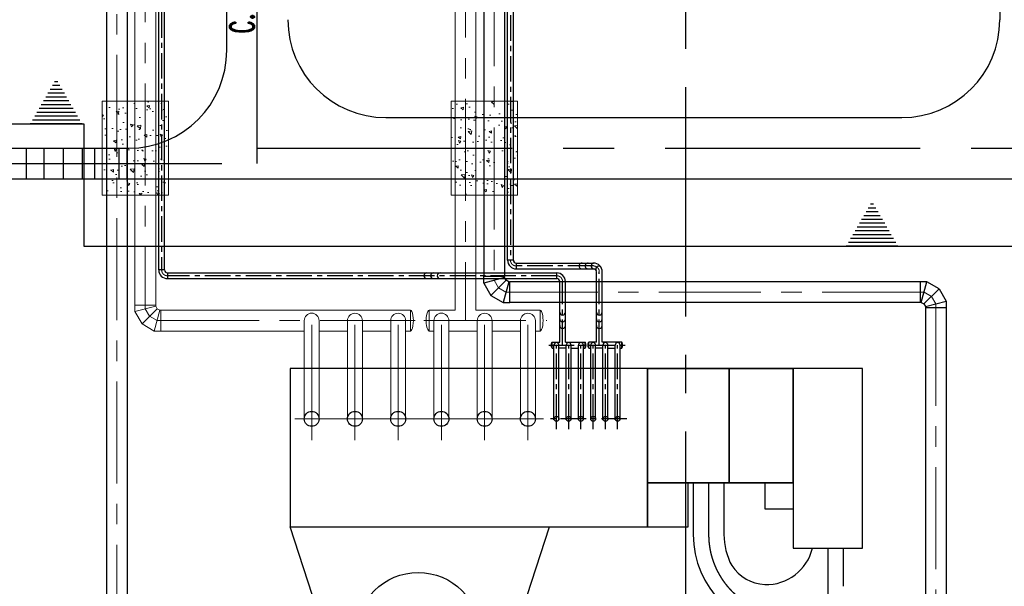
# Model space of a CAD drawing. Header units: inches. Extents: x -8998005 to 170525121, y -30058259 to 1575573.
# Tile 13 of 107: x -81624 to 39049, y -73666 to -4250. Entities that reach past the tile are written whole.
import ezdxf

# ---------------------------------------------------------------- set-up
doc = ezdxf.new("R2010")
doc.units = ezdxf.units.IN
doc.header["$LTSCALE"] = 5
doc.header["$MEASUREMENT"] = 0
doc.linetypes.add('CENTER', pattern=[2, 1.25, -0.25, 0.25, -0.25])
doc.linetypes.add('CENTER2', pattern=[1.125, 0.75, -0.125, 0.125, -0.125])
for name, color, linetype in [('ACW', 7, 'Continuous'), ('CANAL', 4, 'Continuous'), ('CEN', 9, 'CENTER'), ('CWPIPE', 3, 'Continuous'), ('DIM', 7, 'Continuous'), ('Encasing', 36, 'Continuous'), ('GRID', 1, 'CENTER2'), ('new forebay_1', 4, 'Continuous'), ('TCE-ME-ROAD', 244, 'Continuous'), ('Text', 6, 'Continuous')]:
    doc.layers.add(name, color=color, linetype=linetype)
doc.layers.add('G3CON', color=3, linetype='Continuous', lineweight=0)
doc.styles.add('M1', font='ROMAND.shx', dxfattribs={"height": 6250})

# ---------------------------------------------------------------- blocks, each defined once
blk = doc.blocks.new('BTG Road')
at = {"layer": 'TCE-ME-ROAD', "color": 11, "linetype": 'CENTER', "ltscale": 5000}
for p, q in [((2702394, 219644), (2702394, 641519)), ((2702394, 221519), (3009894, 221519))]:
    blk.add_line(p, q, dxfattribs=at)
at = {"layer": 'TCE-ME-ROAD'}
blk.add_line((2698644, 233519), (2698644, 627644), dxfattribs=at)
at = {"layer": 'TCE-ME-ROAD', "ltscale": 100}
blk.add_line((2793394, 418269), (2793394, 237269), dxfattribs=at)
at = {"layer": 'TCE-ME-ROAD', "linetype": 'Continuous'}
for p, q in [((2718144, 225269), (2781394, 225269)), ((2701936, 217769), (2991394, 217769))]:
    blk.add_line(p, q, dxfattribs=at)
at = {"layer": 'TCE-ME-ROAD'}
for centre, start, end in [((2718144, 237269), 180, 270), ((2686644, 233519), 270, 0)]:
    blk.add_arc(centre, 12000, start, end, dxfattribs=at)
at = {"layer": 'TCE-ME-ROAD', "ltscale": 100}
blk.add_arc((2781394, 237269), 12000, 270, 0, dxfattribs=at)

msp = doc.modelspace()

# ---------------------------------------------------------------- hatches: boundary and pattern name
at = {"layer": 'Encasing', "linetype": 'Continuous', "lineweight": 9, "ltscale": 2500}
h = msp.add_hatch(dxfattribs=at)
h.set_pattern_fill('AR-CONC', color=44, scale=500, angle=90, style=0)
h.set_pattern_definition([(140, (-1501, 334.2), (313.76, 3586.3), [375, -4125]), (85, (-1501, 334.2), (-3760.96, -693.76), [300, -3300]), (190.4514, (-1475, 633), (-3447.2, 2892.55), [318.7, -3505.71]), (136.184, (-2501, 334.2), (827.6, 5336.2), [562.5, -6187.5]), (186.636, (-2432, 779), (-4870.6, 4673.3), [478.05, -5258.56]), (81.184, (-2501, 334), (-4870.6, 4673.3), [450, -4950]), (111, (-2251, 834.2), (2013.1, 2984.54), [375, -4125]), (56, (-2251, 834.2), (-3625.75, 1216.58), [300, -3300]), (161.4514, (-2083.3, 1083), (-1612.65, 4201.11), [318.7, -3505.71]), (127.5, (-1501, 334.2), (-1664.47, 60.8), [0, -3260, 0, -3350, 0, -3312.5]), (97.5, (-1501, 334.2), (-1972.06, 1315.348), [0, -1910, 0, -3185, 0, -1262.5]), (57.5, (-1501, -780.8), (112.774, 2669.112), [0, -1250, 0, -3900, 0, -5175]), (47.5, (-1501, -1280.8), (-500.525, 2915.93), [0, -1625, 0, -2590, 0, -3675])])
h.paths.add_polyline_path([(-71497, -25750), (-71497, -14250), (-63371, -14250), (-63371, -25750)])
h = msp.add_hatch(dxfattribs=at)
h.set_pattern_fill('AR-CONC', color=44, scale=500, angle=90, style=0)
h.set_pattern_definition([(140, (7e-05, 334.2), (313.76, 3586.3), [375, -4125]), (85, (7e-05, 334.2), (-3760.96, -693.76), [300, -3300]), (190.451, (26, 633), (-3447.2, 2892.55), [318.7, -3505.7]), (136.184, (-1000, 334.2), (827.6, 5336.2), [562.5, -6187.5]), (186.636, (-931, 779), (-4870.6, 4673.3), [478.05, -5258.56]), (81.184, (-1000, 334), (-4870.6, 4673.3), [450, -4950]), (111, (-750, 834.2), (2013.1, 2984.54), [375, -4125]), (56, (-750, 834.2), (-3625.75, 1216.58), [300, -3300]), (161.451, (-582.2, 1083), (-1612.65, 4201.1), [318.7, -3505.7]), (127.5, (7e-05, 334.2), (-1664.47, 60.8), [0, -3260, 0, -3350, 0, -3312.5]), (97.5, (7e-05, 334.2), (-1972.06, 1315.35), [0, -1910, 0, -3185, 0, -1262.5]), (57.5, (7e-05, -780.8), (112.774, 2669.11), [0, -1250, 0, -3900, 0, -5175]), (47.5, (7e-05, -1280.8), (-500.52, 2915.93), [0, -1625, 0, -2590, 0, -3675])])
h.paths.add_polyline_path([(-28746, -25750), (-28746, -14250), (-20620, -14250), (-20620, -25750)])
at = {"layer": 'Text'}
h = msp.add_hatch(dxfattribs=at)
h.set_pattern_fill('ANSI31', color=256, scale=3750, angle=495, style=0)
h.set_pattern_definition([(180, (1215943.74, 45843.8), (-1e-13, -468.75), [])])
h.paths.add_polyline_path([(-80344, -17000), (-77157, -17000), (-73969, -17000), (-77157, -11476)])
h = msp.add_hatch(dxfattribs=at)
h.set_pattern_fill('ANSI31', color=256, scale=3750, angle=495, style=0)
h.set_pattern_definition([(180, (1315943.74, 30843.8), (-1e-13, -468.75), [])])
h.paths.add_polyline_path([(19656, -32000), (22843, -32000), (26031, -32000), (22843, -26476)])

# ---------------------------------------------------------------- linework, layer by layer
at = {"color": 7, "linetype": 'Continuous', "ltscale": 100}
for centre in [(-45839, -53150), (-40539, -53150), (-35239, -53150), (-29939, -53150), (-24639, -53150), (-19339, -53150)]:
    msp.add_circle(centre, 914, dxfattribs=at)
at = {"layer": 'ACW', "color": 6, "linetype": 'Continuous', "ltscale": 100}
for p, q in [((-64583, -34909, 96251), (-64583, 126666, 96251)), ((-63871, -34909, 96251), (-63871, 126666, 96251)), ((-21831, -33709), (-21831, 21285)), ((-21120, -33723, 0), (-21120, 21285, 0)), ((-21120, -33709, 0), (-21831, -33709, 0)), ((-63871, -34909, 0), (-64583, -34909, 0)), ((-20765, -34065), (-11300, -34065)), ((-20765, -34065, 0), (-20765, -34776, 0)), ((-20765, -34776), (-11300, -34776)), ((-63516, -35265), (-15800, -35265)), ((-63516, -35265, 0), (-63516, -35976, 0)), ((-63516, -35976), (-15800, -35976)), ((-15800, -35976, -48126), (-15800, -35265, -48126)), ((-10944, -43763), (-10944, -35131)), ((-10233, -43763), (-10233, -35131)), ((-15444, -43763), (-15444, -36331)), ((-15444, -36331, -48126), (-14733, -36331, -48126)), ((-14733, -43763), (-14733, -36331)), ((-16360, -44475, 176506), (-16360, -43763, 176506)), ((-16360, -43763, 176506), (-15444, -43763, 176506)), ((-16360, -44475, 176506), (-16144, -44475, 176506)), ((-16144, -53269, 176506), (-16144, -44119, 176506)), ((-15534, -53269, 176506), (-15534, -44119, 176506)), ((-14644, -44475, 176506), (-15534, -44475, 176506)), ((-14733, -43763, 176506), (-12318, -43763, 176506)), ((-14644, -53269, 176506), (-14644, -44119, 176506)), ((-14034, -53269, 176506), (-14034, -44119, 176506)), ((-14034, -44475, 176506), (-13144, -44475, 176506)), ((-13144, -53269, 176506), (-13144, -44119, 176506)), ((-12534, -53269, 176506), (-12534, -44119, 176506)), ((-12534, -44475, 176506), (-12317, -44475, 176506)), ((-12318, -44475, 176506), (-12318, -43763, 176506)), ((-11860, -44475, 176506), (-11860, -43763, 176506)), ((-10944, -43763, 176506), (-11860, -43763, 176506)), ((-11860, -44475, 176506), (-11644, -44475, 176506)), ((-11644, -53269, 176506), (-11644, -44119, 176506)), ((-11034, -53269, 176506), (-11034, -44119, 176506)), ((-10144, -44475, 176506), (-11034, -44475, 176506)), ((-7818, -43763, 176506), (-10233, -43763, 176506)), ((-10144, -53269, 176506), (-10144, -44119, 176506)), ((-9534, -53269, 176506), (-9534, -44119, 176506)), ((-9534, -44475, 176506), (-8644, -44475, 176506)), ((-8644, -53269, 176506), (-8644, -44119, 176506)), ((-8034, -53269, 176506), (-8034, -44119, 176506)), ((-8034, -44475, 176506), (-7817, -44475, 176506)), ((-7818, -44475, 176506), (-7818, -43763, 176506))]:
    msp.add_line(p, q, dxfattribs=at)
at = {"layer": 'ACW', "color": 7, "linetype": 'CENTER', "ltscale": 500}
for p, q in [((-64227, 126666, 96251), (-64227, -34909, 96251)), ((-21476, 21285, 0), (-21476, -33709, 0)), ((-11300, -34420), (-20765, -34420)), ((-15800, -35620), (-63516, -35620)), ((-10589, -44119), (-10589, -35131)), ((-15089, -44119), (-15089, -36331)), ((-16789, -44119, 176506), (-7409, -44119, 176506)), ((-15839, -53269, 176506), (-15839, -44119, 176506)), ((-14339, -53269, 176506), (-14339, -44119, 176506)), ((-12839, -53269, 176506), (-12839, -44119, 176506)), ((-11339, -53269, 176506), (-11339, -44119, 176506)), ((-9839, -53269, 176506), (-9839, -44119, 176506)), ((-8339, -53269, 176506), (-8339, -44119, 176506)), ((-15839, -54432), (-15839, -51868)), ((-14339, -54432), (-14339, -51868)), ((-12839, -54432), (-12839, -51868)), ((-11339, -54432), (-11339, -51868)), ((-9839, -54432), (-9839, -51868)), ((-8339, -54432), (-8339, -51868)), ((-7205, -53150), (-17086, -53150))]:
    msp.add_line(p, q, dxfattribs=at)
at = {"layer": 'ACW', "color": 34}
for points in [[(-48489, -66400), (-4689, -66400), (-4689, -47000), (-48489, -47000)], [(13161, -47000), (-4689, -47000), (-4689, -61000), (13161, -61000)], [(-4689, -47000), (5311, -47000), (5311, -61000), (-4689, -61000)], [(5311, -47000), (13161, -47000), (13161, -61000), (5311, -61000)], [(13161, -47000), (13161, -69000), (21661, -69000), (21661, -47000)], [(-4689, -66400), (311, -66400), (311, -61000), (-4689, -61000)], [(-4689, -66400), (311, -66400), (311, -61000), (-4689, -61000)], [(13161, -64233), (9753, -64233), (9753, -61000), (13161, -61000)], [(13161, -64233), (9753, -64233), (9753, -61000), (13161, -61000)]]:
    msp.add_lwpolyline(points, close=True, dxfattribs=at)
at = {"layer": 'ACW', "color": 7, "linetype": 'Continuous', "ltscale": 100}
for centre in [(-15839, -53150), (-14339, -53150), (-12839, -53150), (-11339, -53150), (-9839, -53150), (-8339, -53150)]:
    msp.add_circle(centre, 305, dxfattribs=at)
at = {"layer": 'ACW', "color": 6, "linetype": 'Continuous', "ltscale": 100}
for centre, radius, start, end in [((-20765, -33709, 0), 1067, 180, 270), ((-20765, -33709, 0), 356, 180, 270), ((-63516, -34909, 0), 1067, 180, 270), ((-63516, -34909, 0), 356, 180, 270), ((-12705, -34420, -192503), 356, 89.98926, 270.00202), ((-11956, -34420, -192503), 356, 89.98926, 270.00202), ((-11244, -34422, -192503), 356, 85.49662, 265.49662), ((-11300, -35131), 1067, 0, 90), ((-11300, -35131), 356, 0, 90), ((-10673, -34795, -192503), 356, 28.20453, 208.20453), ((-31724, -35620), 356, 90, 270), ((-30905, -35620), 356, 90, 270), ((-30086, -35620), 356, 90, 270), ((-15800, -36331, -48126), 1067, 0, 90), ((-15800, -36331, -48126), 356, 0, 90), ((-15089, -40083), 356, 180, 0), ((-15089, -40902), 356, 180, 0), ((-10589, -40083), 356, 180, 0), ((-10589, -40902), 356, 180, 0), ((-15089, -41722), 356, 180, 0), ((-10589, -41722), 356, 180, 0), ((-15839, -44119, 176506), 305, 0, 180), ((-14339, -44119, 176506), 305, 0, 180), ((-12839, -44119, 176506), 305, 0, 180), ((-11339, -44119, 176506), 305, 0, 180), ((-9839, -44119, 176506), 305, 0, 180), ((-8339, -44119, 176506), 305, 0, 180)]:
    msp.add_arc(centre, radius, start, end, dxfattribs=at)
at = {"layer": 'ACW', "color": 44, "linetype": 'CENTER', "lineweight": 9, "ltscale": 2000}
for centre, start, end in [((-20765, -33709, 0), 180, 270), ((-63516, -34909, 0), 180, 270), ((-11300, -35131), 0, 90), ((-15800, -36331, -48126), 0, 90)]:
    msp.add_arc(centre, 711, start, end, dxfattribs=at)
at = {"layer": 'ACW', "color": 6, "linetype": 'Continuous', "ltscale": 100, "extrusion": (0, 0, -1)}
for centre in [(-16360, -44119, 176506), (-11860, -44119, 176506)]:
    msp.add_ellipse(centre, major_axis=(0, 356), ratio=0.2832207, start_param=3.1399057, end_param=6.2848723, dxfattribs=at)
at = {"layer": 'ACW', "color": 6, "linetype": 'Continuous', "ltscale": 100}
for centre in [(-12318, -44119, 176506), (-7818, -44119, 176506)]:
    msp.add_ellipse(centre, major_axis=(0, 356), ratio=0.2832207, start_param=3.1399057, end_param=6.2848723, dxfattribs=at)
at = {"layer": 'CANAL', "color": 240, "linetype": 'CENTER2', "ltscale": 7500}
msp.add_line((0, -800000), (0, 1470819), dxfattribs=at)
at = {"layer": 'CEN', "color": 44, "linetype": 'CENTER', "lineweight": 9, "ltscale": 2000}
for p, q in [((-69727, 131432, 93138), (-69727, -91506, 32530)), ((-66227, 127932, 93138), (-66227, -39676, 46588)), ((-26976, 26051), (-26976, -41120)), ((-23476, 22551), (-23476, -35976)), ((-22947, -37092), (-23476, -36176)), ((-22032, -37620), (-22947, -37092)), ((29217, -37620), (-22032, -37620)), ((29217, -37620), (30132, -38149)), ((30132, -38149), (30661, -39065)), ((-65698, -40591, -48126), (-66227, -39676, -48126)), ((30661, -39065), (30661, -158148)), ((-64783, -41120, -48126), (-65698, -40591, -48126)), ((-64783, -41120), (-33159, -41120)), ((-45839, -54121, 176506), (-45839, -41121, 176506)), ((-40539, -54121, 176506), (-40539, -41121, 176506)), ((-35239, -54121, 176506), (-35239, -41121, 176506)), ((-32110, -41120), (-16999, -41120)), ((-29939, -54120, 176506), (-29939, -41120, 176506)), ((-24639, -54120, 176506), (-24639, -41120, 176506)), ((-19339, -54120, 176506), (-19339, -41120, 176506))]:
    msp.add_line(p, q, dxfattribs=at)
at = {"layer": 'CWPIPE', "color": 1, "linetype": 'Continuous'}
for p, q in [((-70997, 131525, 93138), (-70997, -91201, 32453)), ((-68457, 131092, 93138), (-68457, -91506, 32329)), ((-24746, 22091), (-24746, -35716)), ((-22206, 22091), (-22206, -35716)), ((-22206, -35716), (-24746, -35716)), ((-24746, -36516), (-24746, -35716)), ((-22206, -35716), (-24746, -35716)), ((-22206, -35835), (-24746, -36516)), ((-22018, -36162), (-23877, -38021)), ((-22206, -35835), (-22206, -35716)), ((-22018, -36162), (-22206, -35835)), ((-21691, -36350), (-22018, -36162)), ((-21691, -36350), (-22017, -36162)), ((-24746, -36516), (-23877, -38021)), ((-21691, -36350), (-22372, -38890)), ((-21691, -36350, -96251), (-21571, -36350, -96251)), ((28756, -36350), (-21571, -36350)), ((-21571, -38890, -183808), (-21571, -36350, -183808)), ((28756, -36350), (28756, -38890)), ((29557, -36350), (28756, -36350)), ((28876, -38890), (29557, -36350)), ((29203, -39079), (31062, -37219)), ((31062, -37219), (29557, -36350)), ((31062, -37219), (31931, -38724)), ((-23877, -38021, -96251), (-22372, -38890, -96251)), ((-22372, -38890, -96251), (-21571, -38890, -96251)), ((28756, -38890), (-21571, -38890)), ((28876, -38890), (28756, -38890)), ((28876, -38890), (29203, -39079)), ((29203, -39079), (29391, -39405)), ((29391, -39405), (31931, -38724)), ((29391, -39405), (29391, -39525)), ((29391, -39525), (29391, -157848)), ((29391, -39525), (31931, -39525)), ((29391, -39525), (31931, -39525)), ((31931, -38724), (31931, -39525)), ((31931, -39525), (31931, -157789))]:
    msp.add_line(p, q, dxfattribs=at)
at = {"layer": 'CWPIPE', "color": 4, "linetype": 'Continuous', "lineweight": 9, "ltscale": 2500}
for p, q in [((-67497, 127472, 93138), (-67497, -39216, 46579)), ((-64957, 127472, 93138), (-64957, -39335, 46546)), ((-28246, 25591), (-28246, -39850)), ((-25706, 25591), (-25706, -39850)), ((-64957, -39216, -48126), (-67497, -39216, -48126)), ((-64957, -39216, -48126), (-67497, -39216, -48126)), ((-67497, -39216, -48126), (-67497, -40016, -48126)), ((-64957, -39335, -48126), (-67497, -40016, -48126)), ((-64769, -39662, 1972), (-66628, -41521, 1972)), ((-64957, -39335, -48126), (-64957, -39216, -48126)), ((-64769, -39662, -48126), (-64957, -39335, -48126)), ((-64442, -39850, -48126), (-64769, -39662, -48126)), ((-67497, -40016, -48126), (-66628, -41521, -48126)), ((-64442, -39850, -48126), (-65123, -42390, -48126)), ((-64442, -39850, -48126), (-64322, -39850, -48126)), ((-64322, -39850), (-33739, -39850)), ((-64322, -42390, -135683), (-64322, -39850, -135683)), ((-33739, -42390, -48126), (-33739, -39850, -48126)), ((-31439, -39850, 547360), (-28246, -39850, 462781)), ((-31439, -42390, 176506), (-31439, -39850, 176506)), ((-25706, -39850, 176506), (-17839, -39850, 176506)), ((-17839, -42390, 176506), (-17839, -39850, 176506)), ((-66628, -41521, -48126), (-65123, -42390, -48126)), ((-46753, -53269, -48126), (-46753, -41118, -48126)), ((-44924, -53269, -48126), (-44924, -41118, -48126)), ((-41454, -53269, 176506), (-41454, -41120, 176506)), ((-39625, -53269, 176506), (-39625, -41120, 176506)), ((-36154, -53269, 176506), (-36154, -41120, 176506)), ((-34325, -53269, 176506), (-34325, -41120, 176506)), ((-30853, -53269, 176506), (-30853, -41119, 176506)), ((-29024, -53269, 176506), (-29024, -41119, 176506)), ((-25553, -53269, 176506), (-25553, -41120, 176506)), ((-23724, -53269, 176506), (-23724, -41120, 176506)), ((-20253, -53269, 176506), (-20253, -41120, 176506)), ((-18424, -53269, 176506), (-18424, -41120, 176506)), ((-65123, -42390, -48126), (-64322, -42390, -48126)), ((-64322, -42390, 722598), (-46753, -42390, 307219)), ((-44924, -42390, 258769), (-41454, -42390, 161530)), ((-39625, -42390), (-36154, -42390)), ((-34325, -42390, -32612), (-33739, -42390, -48126)), ((-31439, -42390, 547360), (-30853, -42390, 531850)), ((-29024, -42390, 483401), (-25553, -42390, 386157)), ((-23724, -42390, 224631), (-20253, -42390, 224631)), ((-18424, -42390, 192015), (-17839, -42390, 176506))]:
    msp.add_line(p, q, dxfattribs=at)
for centre in [(-45839, -41118, 48126), (-40539, -41120, 272757), (-35239, -41120, 272757), (-29939, -41119, 272757), (-24639, -41120, 272757), (-19339, -41120, 272757)]:
    msp.add_arc(centre, 914, 0, 180, dxfattribs=at)
for centre in [(-33738, -41120, -48126), (-17838, -41120, 176506)]:
    msp.add_ellipse(centre, major_axis=(0, 1270), ratio=0.2832207, start_param=3.1399057, end_param=6.2848723, dxfattribs=at)
at = {"layer": 'CWPIPE', "color": 4, "linetype": 'Continuous', "lineweight": 9, "ltscale": 2500, "extrusion": (0, 0, -1)}
msp.add_ellipse((-31440, -41120, 176506), major_axis=(0, 1270), ratio=0.2832207, start_param=3.1399057, end_param=6.2848723, dxfattribs=at)
at = {"layer": 'DIM', "linetype": 'Continuous'}
msp.add_circle((-32785, -79549), 7580, dxfattribs=at)
at = {"layer": 'Encasing', "color": 44, "linetype": 'Continuous', "lineweight": 9, "ltscale": 2500}
for points in [[(-71497, -25750), (-71497, -14250), (-63371, -14250), (-63371, -25750)], [(-28746, -25750), (-28746, -14250), (-20620, -14250), (-20620, -25750)]]:
    msp.add_lwpolyline(points, close=True, dxfattribs=at)
at = {"layer": 'G3CON', "color": 1}
for p, q in [((-45839, -55747), (-45839, -50553)), ((-40539, -55747), (-40539, -50553)), ((-35239, -55747), (-35239, -50553)), ((-29939, -55747), (-29939, -50553)), ((-24639, -55747), (-24639, -50553)), ((-19339, -55747), (-19339, -50553)), ((-17430, -53150), (-47908, -53150))]:
    msp.add_line(p, q, dxfattribs=at)
at = {"layer": 'GRID', "color": 1, "linetype": 'Continuous', "ltscale": 0.05}
for p, q in [((-391236, -17000), (-73750, -17000)), ((-73750, -17000), (-73750, -32000)), ((-73750, -32000), (501155, -32000))]:
    msp.add_line(p, q, dxfattribs=at)
at = {"layer": 'new forebay_1', "color": 34, "ltscale": 100}
for p, q in [((-38339, -97400), (-48489, -66400)), ((-26839, -97400), (-16689, -66400))]:
    msp.add_line(p, q, dxfattribs=at)
at = {"layer": 'TCE-ME-ROAD', "linetype": 'Continuous'}
for p, q in [((-376651, -20000), (-68250, -20000)), ((-376651, -23750), (-52958, -23750))]:
    msp.add_line(p, q, dxfattribs=at)
at = {"layer": 'TCE-ME-ROAD', "color": 11, "linetype": 'CENTER', "ltscale": 5000}
for p, q in [((-388113, -21875), (-52500, -21875)), ((2811, -61000), (2811, -67325)), ((17411, -69000), (17411, -78350))]:
    msp.add_line(p, q, dxfattribs=at)
at = {"layer": 'TCE-ME-ROAD'}
for p, q in [((936, -61000), (936, -67325)), ((4686, -61000), (4686, -67325)), ((19286, -69000), (19286, -69067)), ((19286, -69000), (19286, -73666))]:
    msp.add_line(p, q, dxfattribs=at)
for centre, radius, start, end in [((12686, -67325), 11750, 180, 270), ((12686, -67325), 8000, 180, 208.43956), ((9876, -67630), 5823, 268.12871, 346.39061), ((9970, -68282), 5176, 213.44747, 266.85559)]:
    msp.add_arc(centre, radius, start, end, dxfattribs=at)
at = {"layer": 'TCE-ME-ROAD', "color": 11, "linetype": 'CENTER', "ltscale": 5000}
msp.add_arc((12686, -67325), 9875, 180, 270, dxfattribs=at)
at = {"layer": 'Text'}
for p, q in [((-80770, -23750, 51863), (-80770, -20000, 51863)), ((-78631, -23750, 51863), (-78631, -20000, 51863)), ((-76251, -23750, 51863), (-76251, -20000, 51863)), ((-73940, -23750, 51863), (-73940, -20000, 51863)), ((-72408, -23750, 51863), (-72408, -20000, 51863)), ((-70924, -23750, 51863), (-70924, -20000, 51863)), ((-69439, -23750, 51863), (-69439, -20000, 51863)), ((-68457, -23750, 51863), (-68457, -20000, 51863))]:
    msp.add_line(p, q, dxfattribs=at)

# ---------------------------------------------------------------- block references
at = {"layer": 'DIM'}
msp.add_blockref('BTG Road', (-2754894, -241519), dxfattribs=at)

# ---------------------------------------------------------------- texts
at = {"layer": 'Text', "style": 'M1', "width": 0.6}
msp.add_text('C.L. OF ROAD W-52.5M', height=3000, rotation=90, dxfattribs=at).set_placement((-52885, -5947, 41664))

doc.saveas('drawing.dxf')
